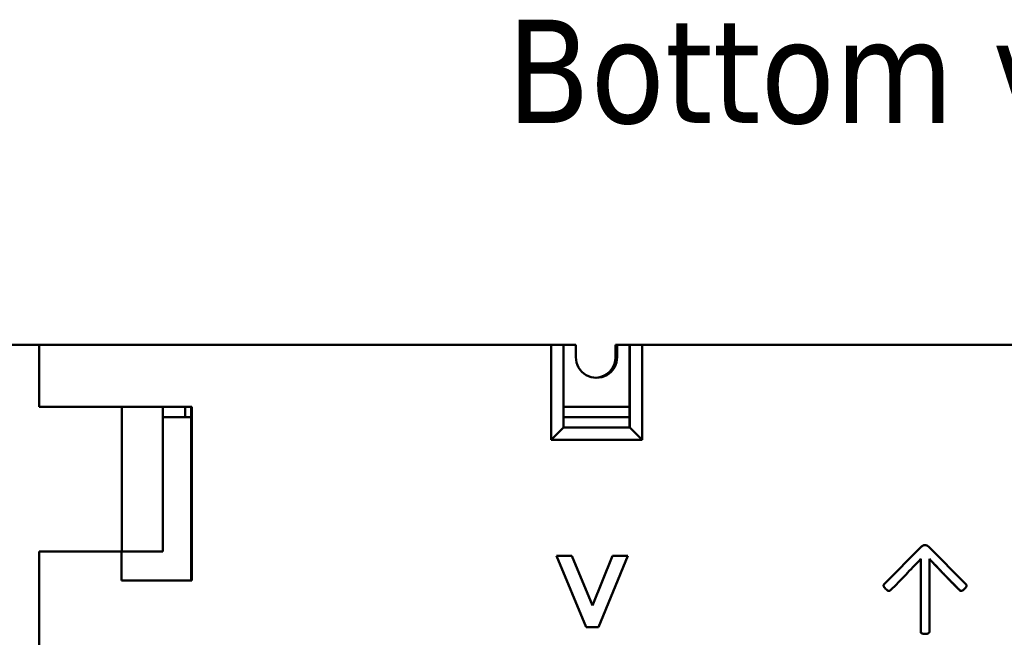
# Model space of a CAD drawing. Header units: millimetres. Extents: x 38 to 184, y 113 to 245.
# Tile 4 of 8: x 60 to 84, y 129 to 144. Entities that reach past the tile are written whole.
import ezdxf

# ---------------------------------------------------------------- set-up
doc = ezdxf.new("R2010")
doc.units = ezdxf.units.MM
doc.layers.add('Symbol (ISO)', color=7, linetype='Continuous', lineweight=25)
doc.layers.add('Visible (ISO)', color=7, linetype='Continuous', lineweight=50)
doc.styles.add('Note Text (ISO)', font='tahoma.ttf')

msp = doc.modelspace()

# ---------------------------------------------------------------- linework, layer by layer
at = {"layer": 'Visible (ISO)'}
for p, q in [((60.857, 136.028), (41.517, 136.028)), ((60.857, 136.028), (73.25, 136.028)), ((60.857, 134.528), (60.857, 136.028)), ((73.549, 136.028), (73.25, 136.028)), ((73.25, 136.028), (73.25, 133.728)), ((73.549, 136.028), (73.845, 136.028)), ((73.549, 134.028), (73.549, 136.028)), ((73.845, 136.028), (73.845, 135.728)), ((74.808, 136.027), (74.845, 136.028)), ((74.808, 135.727), (74.808, 136.027)), ((74.845, 136.028), (75.145, 136.028)), ((74.845, 135.728), (74.845, 136.028)), ((75.145, 136.028), (75.149, 136.028)), ((75.145, 136.028), (75.145, 134.528)), ((75.45, 136.028), (75.149, 136.028)), ((75.149, 136.028), (75.149, 134.028)), ((75.45, 133.728), (75.45, 136.028)), ((75.45, 136.028), (101.449, 136.028)), ((60.857, 134.528), (62.857, 134.528)), ((62.857, 131.028), (62.857, 134.528)), ((62.857, 134.528), (63.853, 134.528)), ((63.853, 134.528), (64.535, 134.528)), ((63.853, 134.528), (64.55, 134.528)), ((63.853, 134.528), (63.853, 131.028)), ((64.392, 134.528), (64.392, 134.528)), ((64.392, 134.278), (64.392, 134.528)), ((64.392, 134.528), (64.392, 134.278)), ((64.535, 134.528), (64.535, 130.328)), ((64.55, 134.528), (64.535, 134.528)), ((64.55, 134.528), (64.55, 130.328)), ((73.549, 134.528), (75.147, 134.528)), ((75.145, 134.528), (73.549, 134.528)), ((75.147, 134.528), (75.145, 134.528)), ((75.147, 134.028), (75.147, 134.528)), ((64.535, 134.278), (63.853, 134.278)), ((75.147, 134.278), (73.549, 134.278)), ((73.25, 133.728), (73.549, 134.028)), ((75.149, 134.028), (73.549, 134.028)), ((75.45, 133.728), (75.149, 134.028)), ((73.25, 133.728), (75.45, 133.728)), ((81.307, 130.237), (82.213, 131.145)), ((82.213, 131.145), (81.307, 130.237)), ((82.213, 131.145), (82.213, 131.145)), ((82.294, 131.182), (82.294, 131.182)), ((83.286, 130.237), (82.38, 131.145)), ((62.85, 131.028), (60.857, 131.028)), ((60.857, 131.028), (62.857, 131.028)), ((60.857, 118.028), (60.857, 131.028)), ((62.85, 130.328), (62.85, 131.028)), ((62.852, 131.028), (62.85, 131.028)), ((63.852, 131.028), (62.852, 131.028)), ((62.857, 131.028), (63.853, 131.028)), ((63.853, 131.028), (63.852, 131.028)), ((74.095, 129.2), (73.379, 130.925)), ((73.751, 130.925), (73.379, 130.925)), ((73.379, 130.925), (74.096, 129.2)), ((73.379, 130.925), (73.379, 130.925)), ((74.245, 129.719), (73.751, 130.925)), ((74.245, 129.72), (74.736, 130.925)), ((74.736, 130.925), (74.245, 129.719)), ((74.391, 129.2), (75.107, 130.925)), ((75.107, 130.925), (74.736, 130.925)), ((74.736, 130.925), (74.736, 130.925)), ((82.192, 129.081), (82.192, 130.848)), ((82.193, 130.849), (82.193, 129.081)), ((82.401, 129.081), (82.401, 130.849)), ((64.55, 130.328), (62.85, 130.328)), ((81.425, 130.071), (81.426, 130.071)), ((83.136, 130.088), (83.136, 130.088)), ((83.168, 130.071), (83.169, 130.071)), ((74.095, 129.2), (74.096, 129.2)), ((74.096, 129.2), (74.391, 129.2)), ((82.301, 129.035), (82.301, 129.035))]:
    msp.add_line(p, q, dxfattribs=at)
for centre, major_axis, start_param, end_param in [((74.345, 135.728), (0, -0.5), 4.712389, 7.853982), ((74.308, 135.727), (0.024, -0.499), 0, 1.523198)]:
    msp.add_ellipse(centre, major_axis=major_axis, ratio=0.999998, start_param=start_param, end_param=end_param, dxfattribs=at)
for points, degree, knots in [([(82.213, 131.145), (82.231, 131.161), (82.265, 131.181), (82.294, 131.182)], 2, [0, 0, 0, 1, 1.969469, 1.969469, 1.969469]), ([(82.296, 131.182), (82.287, 131.182), (82.277, 131.181), (82.261, 131.178), (82.255, 131.175), (82.236, 131.164), (82.224, 131.155), (82.213, 131.145)], 3, [-0.009317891, -0.009317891, -0.009317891, -0.009317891, -0.006583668, -0.006583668, -0.0044621, -0.0044621, 0, 0, 0, 0]), ([(82.38, 131.145), (82.361, 131.163), (82.347, 131.17), (82.324, 131.179), (82.31, 131.182), (82.296, 131.182)], 3, [-0.007232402, -0.007232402, -0.007232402, -0.007232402, -0.004316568, -0.004316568, 0, 0, 0, 0]), ([(81.459, 130.088), (81.586, 130.215), (81.712, 130.344), (81.936, 130.577), (82.058, 130.704), (82.193, 130.849)], 3, [-0.133908, -0.133908, -0.133908, -0.133908, -0.0592973, -0.0592973, 0, 0, 0, 0]), ([(82.401, 130.849), (82.518, 130.723), (82.637, 130.598), (82.947, 130.275), (83.016, 130.208), (83.136, 130.088)], 3, [-0.08268005, -0.08268005, -0.08268005, -0.08268005, -0.05085008, -0.05085008, 0, 0, 0, 0]), ([(83.136, 130.088), (82.939, 130.283), (82.573, 130.664), (82.401, 130.848)], 2, [0, 0, 0, 1, 1.998919, 1.998919, 1.998919]), ([(81.307, 130.237), (81.304, 130.234), (81.302, 130.231), (81.297, 130.224), (81.296, 130.22), (81.293, 130.21), (81.293, 130.204), (81.294, 130.194), (81.295, 130.187), (81.312, 130.157), (81.328, 130.14), (81.341, 130.127)], 3, [-0.02550139, -0.02550139, -0.02550139, -0.02550139, -0.02081075, -0.02081075, -0.01636523, -0.01636523, -0.00930766, -0.00930766, -0.00547218, -0.00547218, 0, 0, 0, 0]), ([(81.425, 130.071), (81.419, 130.071), (81.4, 130.076), (81.364, 130.103), (81.341, 130.127)], 2, [1.5388, 1.5388, 1.5388, 2, 3, 4, 4, 4]), ([(81.341, 130.127), (81.356, 130.112), (81.374, 130.096), (81.395, 130.081), (81.403, 130.076), (81.416, 130.072), (81.422, 130.071), (81.432, 130.072), (81.437, 130.073), (81.448, 130.078), (81.454, 130.083), (81.459, 130.088)], 3, [-0.009177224, -0.009177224, -0.009177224, -0.009177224, -0.006093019, -0.006093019, -0.004755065, -0.004755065, -0.003659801, -0.003659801, -0.002260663, -0.002260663, 0, 0, 0, 0]), ([(83.136, 130.088), (83.139, 130.084), (83.143, 130.081), (83.15, 130.076), (83.154, 130.074), (83.164, 130.071), (83.169, 130.071), (83.182, 130.073), (83.189, 130.076), (83.204, 130.084), (83.22, 130.095), (83.253, 130.127)], 3, [-0.05142133, -0.05142133, -0.05142133, -0.05142133, -0.04069589, -0.04069589, -0.0328901, -0.0328901, -0.02521125, -0.02521125, -0.01367735, -0.01367735, 0, 0, 0, 0]), ([(83.253, 130.127), (83.262, 130.137), (83.272, 130.148), (83.288, 130.169), (83.294, 130.178), (83.298, 130.189), (83.301, 130.196), (83.3, 130.21), (83.299, 130.216), (83.295, 130.227), (83.291, 130.232), (83.286, 130.237)], 3, [-0.02044232, -0.02044232, -0.02044232, -0.02044232, -0.01321393, -0.01321393, -0.00636093, -0.00636093, -0.00364906, -0.00364906, -0.00193287, -0.00193287, 0, 0, 0, 0]), ([(83.168, 130.071), (83.161, 130.071), (83.144, 130.078), (83.136, 130.088)], 2, [2.427574, 2.427574, 2.427574, 3, 4, 4, 4]), ([(82.193, 129.081), (82.193, 129.078), (82.193, 129.076), (82.194, 129.071), (82.195, 129.069), (82.198, 129.062), (82.201, 129.058), (82.213, 129.048), (82.222, 129.045), (82.238, 129.039), (82.258, 129.035), (82.296, 129.035)], 3, [-0.01875654, -0.01875654, -0.01875654, -0.01875654, -0.01768423, -0.01768423, -0.01662292, -0.01662292, -0.01468251, -0.01468251, -0.01131652, -0.01131652, 0, 0, 0, 0]), ([(82.296, 129.035), (82.324, 129.035), (82.339, 129.037), (82.364, 129.042), (82.373, 129.046), (82.383, 129.051), (82.387, 129.054), (82.395, 129.062), (82.397, 129.066), (82.4, 129.072), (82.401, 129.077), (82.401, 129.081)], 3, [-0.004062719, -0.004062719, -0.004062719, -0.004062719, -0.003738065, -0.003738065, -0.002919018, -0.002919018, -0.00211734, -0.00211734, -0.001277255, -0.001277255, 0, 0, 0, 0])]:
    msp.add_open_spline(points, degree=degree, knots=knots, dxfattribs=at)
for points in [[(81.341, 130.127), (81.319, 130.149), (81.295, 130.185), (81.292, 130.208), (81.298, 130.228), (81.307, 130.237)], [(82.296, 129.035), (82.267, 129.035), (82.226, 129.042), (82.204, 129.054), (82.192, 129.071), (82.192, 129.081)]]:
    msp.add_open_spline(points, degree=2, dxfattribs=at)

# ---------------------------------------------------------------- texts
at = {"layer": 'Symbol (ISO)', "insert": (72.174, 143.891), "char_height": 2.5, "width": 18.87763, "attachment_point": 1, "style": 'Note Text (ISO)'}
msp.add_mtext('{Bottom view}', dxfattribs=at)

doc.saveas('drawing.dxf')
